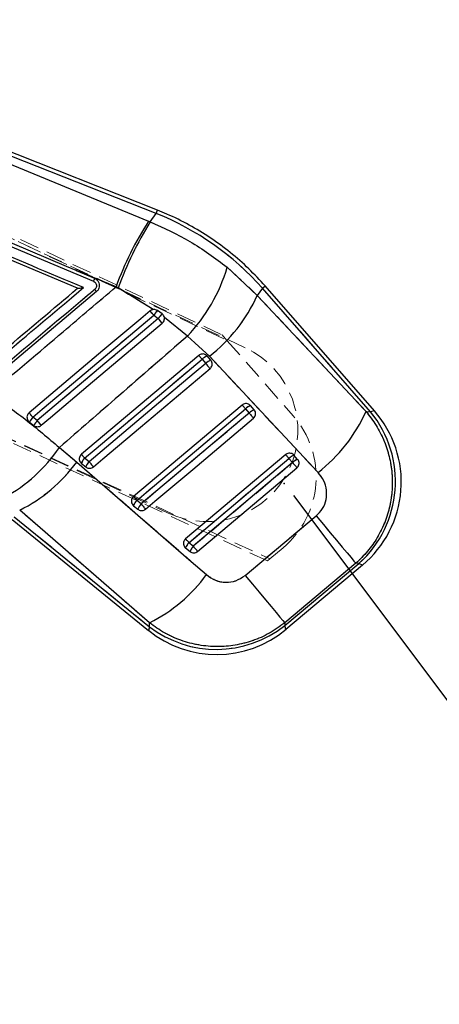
# Model space of a CAD drawing. Header units: millimetres. Extents: x 60 to 704, y 20 to 284.
# Tile 17 of 38: x 198 to 225, y 197 to 262. Entities that reach past the tile are written whole.
import ezdxf

# ---------------------------------------------------------------- set-up
doc = ezdxf.new("R2010")
doc.units = ezdxf.units.MM
doc.header["$PDSIZE"] = -1
doc.linetypes.add('HIDDEN', pattern=[1.905, 1.27, -0.635])
doc.layers.add('FORMATO', color=179, linetype='Continuous')
doc.styles.add('SLDTEXTSTYLE0', font='TXT', dxfattribs={"width": 0.75})
doc.dimstyles.new('SLDDIMSTYLE0', dxfattribs={"dimtxt": 3.5, "dimasz": 3.302, "dimexe": 0, "dimexo": 0.0625, "dimgap": 0.875, "dimtad": 1, "dimdec": 0, "dimrnd": 1e-09, "dimzin": 12, "dimdsep": 46, "dimtxsty": 'SLDTEXTSTYLE0', "dimsah": 1, "dimcen": 0.09, "dimadec": 0, "dimazin": 3, "dimtfac": 1, "dimtofl": 0, "dimtmove": 0, "dimatfit": 3, "dimfxl": 0, "dimfrac": 2, "dimtolj": 1, "dimtzin": 12, "dimarcsym": 0})

# ---------------------------------------------------------------- blocks, each defined once
blk = doc.blocks.new('_D')
at = {"layer": 'FORMATO'}
for p, q in [((215.888, 230.288), (258.569, 173.432)), ((257.968, 174.232), (129.545, 77.826)), ((87.464, 133.882), (130.145, 77.026))]:
    blk.add_line(p, q, dxfattribs=at)
for points in [[(257.968, 174.232), (255.022, 172.656), (255.632, 171.843)], [(129.545, 77.826), (132.49, 79.402), (131.88, 80.215)]]:
    blk.add_solid(points, dxfattribs=at)
at = {"layer": 'FORMATO', "insert": (196.594, 133.801), "char_height": 3.5, "attachment_point": 1, "rotation": 36.89505, "style": 'SLDTEXTSTYLE0'}
blk.add_mtext('99', dxfattribs=at)

msp = doc.modelspace()

# ---------------------------------------------------------------- linework, layer by layer
at = {"color": 7, "linetype": 'Continuous', "lineweight": 25}
for p, q in [((206.9409, 249.0644), (175.1845, 261.5935)), ((206.8562, 248.8498), (175.2478, 261.3205)), ((175.3411, 261.0867), (206.3519, 248.3431)), ((201.6771, 243.9229), (175.326, 255.04)), ((186.9137, 251.059), (202.7259, 244.384)), ((206.4646, 248.2968), (206.8562, 248.8498)), ((206.3519, 248.3431), (206.4646, 248.2968)), ((201.5924, 245.0904), (202.7932, 244.5836)), ((204.2132, 244.0227), (201.5924, 245.0904)), ((211.5308, 245.3092), (213.512, 243.4602)), ((202.9285, 243.7036), (195.7851, 237.6865)), ((201.6778, 243.9226), (201.6771, 243.9229)), ((204.3496, 243.949), (204.2132, 244.0227)), ((206.6618, 242.5275), (204.3496, 243.949)), ((213.8435, 243.9284), (213.512, 243.4602)), ((220.9692, 235.7952), (213.8435, 243.9284)), ((221.2263, 235.8528), (214.0175, 244.0808)), ((213.512, 243.4602), (220.6659, 235.8187)), ((207.2411, 242.2377), (206.931, 242.4595)), ((206.6939, 242.1527), (206.9931, 241.9403)), ((208.9106, 240.7792), (207.3926, 242.0015)), ((210.3548, 239.4522), (208.9106, 240.7792)), ((209.6602, 239.5091), (201.9351, 233.0043)), ((209.8728, 239.2565), (210.1139, 238.9814)), ((210.4453, 239.1974), (210.2043, 239.4725)), ((217.5076, 231.8102), (210.3548, 239.4522)), ((212.5195, 236.2456), (205.3652, 230.2213)), ((212.7322, 235.993), (212.9732, 235.7179)), ((213.3046, 235.9338), (213.0636, 236.2089)), ((220.6659, 235.8187), (220.9692, 235.7952)), ((199.0281, 235.2269), (198.7344, 235.4439)), ((198.5094, 235.1161), (198.8065, 234.8951)), ((200.482, 233.4489), (201.6232, 232.4947)), ((202.4369, 232.5172), (202.1478, 232.7518)), ((215.3788, 232.982), (208.7952, 227.4384)), ((209.0079, 227.1859), (215.5915, 232.7294)), ((215.5915, 232.7294), (215.8326, 232.4543)), ((216.1639, 232.6702), (215.9229, 232.9453)), ((201.9346, 232.4059), (202.2237, 232.1713)), ((215.8326, 232.4543), (209.2971, 226.9513)), ((209.5816, 226.6134), (216.117, 232.1164)), ((205.867, 229.7342), (205.5778, 229.9688)), ((206.4155, 221.9211), (197.8717, 229.3286)), ((205.3646, 229.623), (205.6538, 229.3884)), ((197.3681, 228.7079), (206.3508, 221.4198)), ((197.5138, 228.8876), (206.4175, 221.6635)), ((212.7098, 225.0337), (217.3866, 228.952)), ((208.7947, 226.84), (209.0838, 226.6054)), ((209.2971, 226.9513), (209.0079, 227.1859)), ((219.9949, 225.8357), (215.3172, 221.9185)), ((215.3186, 221.7328), (220.1989, 225.82)), ((215.3892, 221.4902), (220.4441, 225.7236)), ((220.1989, 225.82), (219.9949, 225.8357)), ((206.4175, 221.6635), (206.4155, 221.9211)), ((215.3172, 221.9185), (215.3186, 221.7328))]:
    msp.add_line(p, q, dxfattribs=at)
at = {"color": 7, "linetype": 'HIDDEN', "lineweight": 18}
for p, q in [((206.8562, 248.8498), (175.2478, 261.3205)), ((175.3411, 261.0867), (206.3519, 248.3431)), ((170.3757, 260.1556), (211.204, 240.853)), ((212.7206, 240.009), (170.4675, 259.7606)), ((170.5343, 259.8589), (211.514, 240.5)), ((186.9137, 251.059), (202.7259, 244.384)), ((165.3535, 248.7754), (214.3322, 226.1209)), ((165.386, 248.8896), (207.6389, 229.1381)), ((206.4646, 248.2968), (206.8562, 248.8498)), ((206.9409, 249.0644), (206.8562, 248.8498)), ((214.1761, 225.9903), (165.0223, 248.7076)), ((206.3519, 248.3431), (206.4646, 248.2968)), ((204.2132, 244.0227), (201.5924, 245.0904)), ((211.5308, 245.3092), (213.512, 243.4602)), ((204.3496, 243.949), (204.2132, 244.0227)), ((206.6618, 242.5275), (204.3496, 243.949)), ((213.8435, 243.9284), (213.512, 243.4602)), ((214.0175, 244.0808), (213.8435, 243.9284)), ((220.9692, 235.7952), (213.8435, 243.9284)), ((213.512, 243.4602), (220.6659, 235.8187)), ((206.6939, 242.1527), (206.9931, 241.9403)), ((208.9106, 240.7792), (207.3926, 242.0015)), ((210.3548, 239.4522), (208.9106, 240.7792)), ((211.204, 240.853), (211.514, 240.5)), ((211.514, 240.5), (215.871, 235.5389)), ((209.8728, 239.2565), (210.1139, 238.9814)), ((217.5076, 231.8102), (210.3548, 239.4522)), ((212.7322, 235.993), (212.9732, 235.7179)), ((220.6659, 235.8187), (220.9692, 235.7952)), ((220.9692, 235.7952), (221.2263, 235.8528)), ((199.0281, 235.2269), (198.7344, 235.4439)), ((200.482, 233.4489), (201.6232, 232.4947)), ((202.4369, 232.5172), (202.1478, 232.7518)), ((209.0079, 227.1859), (215.5915, 232.7294)), ((215.5915, 232.7294), (215.8326, 232.4543)), ((215.8326, 232.4543), (209.2971, 226.9513)), ((205.867, 229.7342), (205.5778, 229.9688)), ((206.4155, 221.9211), (197.8717, 229.3286)), ((197.5138, 228.8876), (206.4175, 221.6635)), ((212.7098, 225.0337), (217.3866, 228.952)), ((209.2971, 226.9513), (209.0079, 227.1859)), ((214.3322, 226.1209), (215.2028, 226.8492)), ((214.1761, 225.9903), (214.3322, 226.1209)), ((219.9949, 225.8357), (215.3172, 221.9185)), ((215.3186, 221.7328), (220.1989, 225.82)), ((220.1989, 225.82), (219.9949, 225.8357)), ((220.4441, 225.7236), (220.1989, 225.82)), ((206.3508, 221.4198), (206.4175, 221.6635)), ((206.4175, 221.6635), (206.4155, 221.9211)), ((215.3172, 221.9185), (215.3186, 221.7328)), ((215.3186, 221.7328), (215.3892, 221.4902))]:
    msp.add_line(p, q, dxfattribs=at)
at = {"color": 8, "linetype": 'Continuous', "lineweight": 25}
for p, q in [((206.8562, 248.8498), (206.9409, 249.0644)), ((213.8435, 243.9284), (214.0175, 244.0808)), ((221.2263, 235.8528), (220.9692, 235.7952)), ((220.1989, 225.82), (220.4441, 225.7236)), ((206.4175, 221.6635), (206.3508, 221.4198)), ((215.3892, 221.4902), (215.3186, 221.7328))]:
    msp.add_line(p, q, dxfattribs=at)
at = {"color": 7, "linetype": 'Continuous', "lineweight": 25, "flags": 128}
for points in [[(201.5924, 245.0904), (200.9625, 245.3563), (194.997, 247.8738), (186.98, 251.2562)], [(206.4533, 242.4374), (205.8366, 241.9178), (203.3526, 239.8252), (198.4921, 235.7305)], [(198.7344, 235.4439), (199.3552, 235.9673), (201.8387, 238.0605), (206.6939, 242.1527)], [(206.9931, 241.9403), (206.3723, 241.417), (203.8887, 239.3238), (199.0281, 235.2269)], [(199.2935, 234.911), (199.9048, 235.4261), (202.3888, 237.5188), (207.26, 241.6229)], [(202.1478, 232.7518), (202.7689, 233.2748), (205.2534, 235.3668), (209.8728, 239.2565)], [(209.6602, 239.5091), (209.6668, 239.5013), (209.6802, 239.4854), (209.7001, 239.4617), (209.7259, 239.431), (209.757, 239.3941), (209.7925, 239.3519), (209.8315, 239.3057), (209.8728, 239.2565)], [(210.1139, 238.9814), (209.4928, 238.4584), (207.0082, 236.3664), (202.4369, 232.5172)], [(202.7215, 232.1793), (203.3426, 232.7023), (205.8271, 234.7944), (210.3984, 238.6436)], [(210.1139, 238.9814), (210.1566, 238.9308), (210.1994, 238.8799), (210.2412, 238.8303), (210.2809, 238.7831), (210.3173, 238.7398), (210.3497, 238.7014), (210.3769, 238.6691), (210.3984, 238.6436)], [(205.5778, 229.9688), (206.199, 230.4918), (208.6835, 232.5839), (212.7322, 235.993)], [(212.5195, 236.2456), (212.5261, 236.2377), (212.5395, 236.2218), (212.5594, 236.1982), (212.5852, 236.1675), (212.6163, 236.1306), (212.6518, 236.0884), (212.6908, 236.0421), (212.7322, 235.993)], [(212.9732, 235.7179), (212.3521, 235.1949), (209.8676, 233.1028), (205.867, 229.7342)], [(206.1515, 229.3963), (206.7726, 229.9193), (209.2572, 232.0114), (213.2577, 235.38)], [(212.9732, 235.7179), (213.0159, 235.6672), (213.0587, 235.6163), (213.1005, 235.5667), (213.1402, 235.5196), (213.1767, 235.4762), (213.209, 235.4379), (213.2362, 235.4055), (213.2577, 235.38)], [(201.9351, 233.0043), (201.9417, 232.9965), (201.9551, 232.9806), (201.975, 232.9569), (202.0009, 232.9263), (202.032, 232.8893), (202.0675, 232.8472), (202.1064, 232.8009), (202.1478, 232.7518)], [(215.3788, 232.982), (215.3854, 232.9742), (215.3988, 232.9582), (215.4187, 232.9346), (215.4446, 232.9039), (215.4757, 232.867), (215.5112, 232.8248), (215.5501, 232.7786), (215.5915, 232.7294)], [(201.6232, 232.4947), (209.1632, 225.956), (210.1665, 225.0858)], [(202.4369, 232.5172), (202.4796, 232.4665), (202.5224, 232.4156), (202.5642, 232.366), (202.6039, 232.3189), (202.6404, 232.2755), (202.6727, 232.2372), (202.7, 232.2048), (202.7215, 232.1793)], [(215.8326, 232.4543), (215.8752, 232.4036), (215.918, 232.3528), (215.9598, 232.3031), (215.9995, 232.256), (216.036, 232.2127), (216.0683, 232.1743), (216.0956, 232.1419), (216.117, 232.1164)], [(205.3652, 230.2213), (205.3718, 230.2135), (205.3852, 230.1976), (205.4051, 230.174), (205.4309, 230.1433), (205.462, 230.1064), (205.4975, 230.0642), (205.5365, 230.0179), (205.5778, 229.9688)], [(205.867, 229.7342), (205.9097, 229.6835), (205.9525, 229.6327), (205.9943, 229.583), (206.034, 229.5359), (206.0705, 229.4926), (206.1028, 229.4542), (206.13, 229.4218), (206.1515, 229.3963)], [(217.3866, 228.952), (217.8627, 228.3834), (218.3142, 227.8441), (218.7307, 227.3466), (219.1028, 226.9021), (219.4218, 226.5209), (219.6805, 226.2117), (219.873, 225.9816), (219.9949, 225.8357)], [(208.7952, 227.4384), (208.8018, 227.4306), (208.8152, 227.4146), (208.8351, 227.391), (208.861, 227.3603), (208.8921, 227.3234), (208.9276, 227.2813), (208.9665, 227.235), (209.0079, 227.1859)], [(209.2971, 226.9513), (209.3397, 226.9006), (209.3826, 226.8498), (209.4244, 226.8001), (209.464, 226.753), (209.5005, 226.7096), (209.5328, 226.6713), (209.5601, 226.6389), (209.5816, 226.6134)], [(212.7098, 225.0337), (213.1858, 224.4652), (213.6371, 223.9262), (214.0535, 223.4288), (214.4253, 222.9845), (214.7442, 222.6035), (215.0029, 222.2944), (215.1953, 222.0643), (215.3172, 221.9185)]]:
    msp.add_lwpolyline(points, dxfattribs=at)
at = {"color": 7, "linetype": 'HIDDEN', "lineweight": 18, "flags": 128}
for points in [[(198.7344, 235.4439), (199.3552, 235.9673), (201.8387, 238.0605), (206.6939, 242.1527)], [(206.9931, 241.9403), (206.3723, 241.417), (203.8887, 239.3238), (199.0281, 235.2269)], [(202.1478, 232.7518), (202.7689, 233.2748), (205.2534, 235.3668), (209.8728, 239.2565)], [(209.6602, 239.5091), (209.6668, 239.5013), (209.6802, 239.4854), (209.7001, 239.4617), (209.7259, 239.431), (209.757, 239.3941), (209.7925, 239.3519), (209.8315, 239.3057), (209.8728, 239.2565)], [(210.1139, 238.9814), (209.4928, 238.4584), (207.0082, 236.3664), (202.4369, 232.5172)], [(210.1139, 238.9814), (210.1566, 238.9308), (210.1994, 238.8799), (210.2412, 238.8303), (210.2809, 238.7831), (210.3173, 238.7398), (210.3497, 238.7014), (210.3769, 238.6691), (210.3984, 238.6436)], [(205.5778, 229.9688), (206.199, 230.4918), (208.6835, 232.5839), (212.7322, 235.993)], [(212.5195, 236.2456), (212.5261, 236.2377), (212.5395, 236.2218), (212.5594, 236.1982), (212.5852, 236.1675), (212.6163, 236.1306), (212.6518, 236.0884), (212.6908, 236.0421), (212.7322, 235.993)], [(212.9732, 235.7179), (212.3521, 235.1949), (209.8676, 233.1028), (205.867, 229.7342)], [(212.9732, 235.7179), (213.0159, 235.6672), (213.0587, 235.6163), (213.1005, 235.5667), (213.1402, 235.5196), (213.1767, 235.4762), (213.209, 235.4379), (213.2362, 235.4055), (213.2577, 235.38)], [(201.9351, 233.0043), (201.9417, 232.9965), (201.9551, 232.9806), (201.975, 232.9569), (202.0009, 232.9263), (202.032, 232.8893), (202.0675, 232.8472), (202.1064, 232.8009), (202.1478, 232.7518)], [(215.3788, 232.982), (215.3854, 232.9742), (215.3988, 232.9582), (215.4187, 232.9346), (215.4446, 232.9039), (215.4757, 232.867), (215.5112, 232.8248), (215.5501, 232.7786), (215.5915, 232.7294)], [(201.6232, 232.4947), (209.1632, 225.956), (210.1665, 225.0858)], [(202.4369, 232.5172), (202.4796, 232.4665), (202.5224, 232.4156), (202.5642, 232.366), (202.6039, 232.3189), (202.6404, 232.2755), (202.6727, 232.2372), (202.7, 232.2048), (202.7215, 232.1793)], [(215.8326, 232.4543), (215.8752, 232.4036), (215.918, 232.3528), (215.9598, 232.3031), (215.9995, 232.256), (216.036, 232.2127), (216.0683, 232.1743), (216.0956, 232.1419), (216.117, 232.1164)], [(205.3652, 230.2213), (205.3718, 230.2135), (205.3852, 230.1976), (205.4051, 230.174), (205.4309, 230.1433), (205.462, 230.1064), (205.4975, 230.0642), (205.5365, 230.0179), (205.5778, 229.9688)], [(205.867, 229.7342), (205.9097, 229.6835), (205.9525, 229.6327), (205.9943, 229.583), (206.034, 229.5359), (206.0705, 229.4926), (206.1028, 229.4542), (206.13, 229.4218), (206.1515, 229.3963)], [(217.3866, 228.952), (217.8627, 228.3834), (218.3142, 227.8441), (218.7307, 227.3466), (219.1028, 226.9021), (219.4218, 226.5209), (219.6805, 226.2117), (219.873, 225.9816), (219.9949, 225.8357)], [(208.7952, 227.4384), (208.8018, 227.4306), (208.8152, 227.4146), (208.8351, 227.391), (208.861, 227.3603), (208.8921, 227.3234), (208.9276, 227.2813), (208.9665, 227.235), (209.0079, 227.1859)], [(209.2971, 226.9513), (209.3397, 226.9006), (209.3826, 226.8498), (209.4244, 226.8001), (209.464, 226.753), (209.5005, 226.7096), (209.5328, 226.6713), (209.5601, 226.6389), (209.5816, 226.6134)], [(212.7098, 225.0337), (213.1858, 224.4652), (213.6371, 223.9262), (214.0535, 223.4288), (214.4253, 222.9845), (214.7442, 222.6035), (215.0029, 222.2944), (215.1953, 222.0643), (215.3172, 221.9185)]]:
    msp.add_lwpolyline(points, dxfattribs=at)
at = {"color": 7, "linetype": 'Continuous', "lineweight": 25}
for centre, radius, start, end in [((224.8829, 236.4799), 22.003, 147.373333, 159.951995), ((226.8388, 235.6974), 23.9552, 148.267233, 159.851093), ((200.7994, 248.4935), 11.1938, 316.436778, 343.473098), ((203.8068, 247.8574), 10.6548, 307.919925, 335.62576), ((147.8961, 192.7076), 76.8245, 40.061701, 40.339643), ((208.9313, 240.6682), 2.6852, 138.154628, 146.435703), ((208.6958, 240.7725), 2.0647, 134.791918, 145.553608), ((108.4949, 158.8723), 128.8495, 39.958042, 40.142445), ((210.5424, 238.5911), 0.944, 110.991357, 135.178489), ((210.7835, 238.316), 0.944, 110.991319, 135.178484), ((213.4017, 235.3276), 0.944, 110.991003, 135.178385), ((213.6428, 235.0525), 0.944, 110.990989, 135.178371), ((210.9547, 240.2219), 10.6629, 307.919394, 335.60959), ((215.3485, 231.2119), 7.2525, 311.973311, 39.194947), ((215.8822, 231.1707), 7.105, 309.853565, 41.327376), ((145.5916, 190.7627), 69.4303, 40.056362, 40.366023), ((201.3411, 233.4141), 3.3039, 142.092347, 148.992682), ((201, 233.6701), 2.5124, 141.708904, 150.8172), ((114.4679, 163.9008), 110.6248, 39.933775, 40.147461), ((191.9343, 239.242), 10.3258, 298.561482, 325.873052), ((202.9146, 232.0404), 1.0459, 137.146871, 159.544872), ((216.261, 232.0641), 0.9439, 110.991199, 135.178107), ((216.5021, 231.7889), 0.9439, 110.991273, 135.178068), ((193.269, 238.5881), 10.3403, 296.431385, 323.893991), ((203.2037, 231.8058), 1.046, 137.146867, 159.544783), ((206.3447, 229.2574), 1.046, 137.146807, 159.543707), ((206.6339, 229.0228), 1.0461, 137.146798, 159.543597), ((209.7749, 226.4743), 1.0462, 137.146641, 159.542306), ((210.064, 226.2397), 1.0462, 137.146618, 159.54218), ((201.8182, 231.1752), 10.3331, 296.417656, 323.892614), ((210.8236, 227.4103), 7.2415, 232.522315, 308.369246), ((210.8273, 226.9372), 7.105, 230.841891, 310.071141)]:
    msp.add_arc(centre, radius, start, end, dxfattribs=at)
at = {"color": 7, "linetype": 'HIDDEN', "lineweight": 18}
for centre, radius, start, end in [((224.8829, 236.4799), 22.003, 147.373333, 159.951995), ((226.8388, 235.6974), 23.9552, 148.267233, 159.851093), ((200.7994, 248.4935), 11.1938, 316.436778, 343.473098), ((203.8068, 247.8574), 10.6548, 307.919925, 335.62576), ((147.8961, 192.7076), 76.8245, 40.061701, 40.339643), ((208.9313, 240.6682), 2.6852, 138.154628, 146.435703), ((208.6958, 240.7725), 2.0647, 134.791918, 145.553608), ((108.4949, 158.8723), 128.8495, 39.958042, 40.142445), ((210.1798, 234.5735), 6, 244.94578, 64.94578), ((210.5424, 238.5911), 0.944, 110.991357, 135.178489), ((210.7835, 238.316), 0.944, 110.991319, 135.178484), ((213.4017, 235.3276), 0.944, 110.991003, 135.178385), ((213.6428, 235.0525), 0.944, 110.990989, 135.178371), ((210.9547, 240.2219), 10.6629, 307.919394, 335.60959), ((215.3485, 231.2119), 7.2525, 311.973311, 39.194947), ((145.5916, 190.7627), 69.4303, 40.056362, 40.366023), ((201.3411, 233.4141), 3.3039, 142.092347, 148.992682), ((201, 233.6701), 2.5124, 141.708904, 150.8172), ((114.4679, 163.9008), 110.6248, 39.933775, 40.147461), ((211.2952, 231.5202), 6.09, 309.914372, 41.290853), ((191.9343, 239.242), 10.3258, 298.561482, 325.873052), ((202.9146, 232.0404), 1.0459, 137.146871, 159.544872), ((216.261, 232.0641), 0.9439, 110.991199, 135.178107), ((216.5021, 231.7889), 0.9439, 110.991273, 135.178068), ((193.269, 238.5881), 10.3403, 296.431385, 323.893991), ((203.2037, 231.8058), 1.046, 137.146867, 159.544783), ((206.3447, 229.2574), 1.046, 137.146807, 159.543707), ((206.6339, 229.0228), 1.0461, 137.146798, 159.543597), ((209.7749, 226.4743), 1.0462, 137.146641, 159.542306), ((210.064, 226.2397), 1.0462, 137.146618, 159.54218), ((201.8182, 231.1752), 10.3331, 296.417656, 323.892614), ((210.8236, 227.4103), 7.2415, 232.522315, 308.369246)]:
    msp.add_arc(centre, radius, start, end, dxfattribs=at)
at = {"color": 7, "linetype": 'Continuous', "lineweight": 25}
msp.add_ellipse((200.1394, 231.8907), major_axis=(15.034, -10.647), ratio=0.9895709, start_param=1.3393102, end_param=1.8074977, dxfattribs=at)
at = {"color": 7, "linetype": 'HIDDEN', "lineweight": 18}
msp.add_ellipse((200.1394, 231.8907), major_axis=(15.034, -10.647), ratio=0.9895709, start_param=1.3393102, end_param=1.8074977, dxfattribs=at)
at = {"color": 7, "linetype": 'Continuous', "lineweight": 25}
for points, knots in [([(202.0727, 243.9684), (197.5749, 245.8673), (188.631, 249.6433), (179.6862, 253.418), (175.2396, 255.2944)], [0, 0, 0, 0, 0.502896, 1, 1, 1, 1]), ([(214.0175, 244.0808), (213.6689, 244.4597), (212.9522, 245.2386), (211.7441, 246.294), (210.4314, 247.2625), (209.0363, 248.1071), (207.86, 248.6898), (207.1491, 248.9795), (206.9409, 249.0644)], [0, 0, 0, 0, 0.1767185, 0.3633428, 0.5498923, 0.7363662, 0.9227741, 1, 1, 1, 1]), ([(206.4646, 248.2968), (207.3513, 247.8962), (209.1524, 247.0824), (210.7299, 245.9063), (211.5308, 245.3092)], [0, 0, 0, 0, 0.4922788, 1, 1, 1, 1]), ([(202.7932, 244.5836), (202.7937, 244.5806), (202.7948, 244.5743), (202.7862, 244.5419), (202.7715, 244.4988), (202.7514, 244.4453), (202.7358, 244.4077), (202.7259, 244.384)], [0, 0, 0, 0, 0.1889576, 0.4028079, 0.6180399, 0.7591405, 1, 1, 1, 1]), ([(202.7259, 244.384), (202.7282, 244.383), (202.7634, 244.3681), (202.8265, 244.3263), (202.8923, 244.2395), (202.9258, 244.1356), (202.9227, 244.0269), (202.8853, 243.9234), (202.8351, 243.8716), (202.81, 243.8458)], [0, 0, 0, 0, 0.0114454, 0.1767961, 0.3419338, 0.5066691, 0.6709857, 0.8358276, 1, 1, 1, 1]), ([(202.7932, 244.5836), (202.8485, 244.5544), (202.9206, 244.5163), (202.9749, 244.4566), (202.9876, 244.4426)], [0, 0, 0, 0, 0.7657233, 1, 1, 1, 1]), ([(202.9876, 244.4426), (203.0073, 244.4169), (203.0627, 244.3447), (203.1143, 244.2004), (203.1177, 244.0218), (203.061, 243.8521), (202.9836, 243.7515), (202.9341, 243.7085), (202.9287, 243.7038)], [0, 0, 0, 0, 0.1181498, 0.3327015, 0.546982, 0.7606723, 0.9737095, 1, 1, 1, 1]), ([(195.4382, 238.6676), (195.4955, 238.7159), (195.9669, 239.1129), (198.0465, 240.8647), (200.0688, 242.5682), (201.6771, 243.9229)], [0, 0, 0, 0, 0.0275739, 0.2266558, 1, 1, 1, 1]), ([(195.4824, 238.4158), (195.5859, 238.503), (196.1034, 238.939), (198.3001, 240.7899), (200.3934, 242.5535), (202.0727, 243.9684)], [0, 0, 0, 0, 0.0471123, 0.2355616, 1, 1, 1, 1]), ([(202.81, 243.8458), (202.7065, 243.7586), (202.189, 243.3226), (200.0156, 241.4914), (197.7387, 239.573), (195.8758, 238.0034), (195.6687, 237.829)], [0, 0, 0, 0, 0.04347752, 0.21738762, 0.913028, 1, 1, 1, 1]), ([(195.93, 236.9991), (197.5311, 238.3557), (200.2931, 240.6959), (203.0531, 243.0382), (204.2132, 244.0227)], [0, 0, 0, 0, 0.5797188, 1, 1, 1, 1]), ([(201.6778, 243.9226), (201.681, 243.9221), (201.6881, 243.921), (201.7246, 243.9231), (201.8005, 243.9307), (201.9216, 243.9461), (202.0205, 243.9604), (202.0717, 243.9682), (202.0727, 243.9684)], [0, 0, 0, 0, 0.08447341, 0.19149013, 0.36071927, 0.66705826, 0.99348856, 1, 1, 1, 1]), ([(206.6618, 242.5275), (206.6275, 242.5211), (206.5514, 242.507), (206.4881, 242.4621), (206.4533, 242.4374)], [0, 0, 0, 0, 0.4504804, 1, 1, 1, 1]), ([(206.931, 242.4595), (206.8952, 242.4799), (206.8209, 242.5222), (206.7241, 242.5332), (206.6711, 242.5283), (206.6618, 242.5275)], [0, 0, 0, 0, 0.43497428, 0.9007411, 1, 1, 1, 1]), ([(207.3926, 242.0015), (207.3797, 242.0435), (207.3538, 242.1274), (207.2887, 242.2014), (207.2476, 242.2328), (207.2411, 242.2377)], [0, 0, 0, 0, 0.4572711, 0.9144482, 1, 1, 1, 1]), ([(207.26, 241.6229), (207.2895, 241.6528), (207.3502, 241.7144), (207.3981, 241.8385), (207.4039, 241.9383), (207.3944, 241.9915), (207.3926, 242.0015)], [0, 0, 0, 0, 0.2976338, 0.6126143, 0.9272871, 1, 1, 1, 1]), ([(208.9106, 240.7792), (207.406, 239.4716), (204.5955, 237.0292), (201.7869, 234.5847), (200.482, 233.4489)], [0, 0, 0, 0, 0.5353792, 1, 1, 1, 1]), ([(210.2043, 239.4725), (210.1783, 239.4975), (210.1212, 239.5527), (210.0041, 239.5998), (209.8719, 239.6074), (209.7514, 239.5749), (209.6879, 239.5291), (209.6602, 239.5091)], [0, 0, 0, 0, 0.1801781, 0.3974953, 0.6148127, 0.8321301, 1, 1, 1, 1]), ([(210.3984, 238.6436), (210.3989, 238.644), (210.4329, 238.6728), (210.4912, 238.7419), (210.5393, 238.8668), (210.5431, 238.9995), (210.5082, 239.1143), (210.4637, 239.1731), (210.4453, 239.1974)], [0, 0, 0, 0, 0.0030826, 0.2151738, 0.4272647, 0.6393554, 0.8514461, 1, 1, 1, 1]), ([(195.93, 236.9991), (196.7096, 236.4449), (198.2865, 235.3239), (199.7447, 234.0786), (200.482, 233.4489)], [0, 0, 0, 0, 0.494386, 1, 1, 1, 1]), ([(213.0636, 236.2089), (213.0377, 236.2339), (212.9805, 236.2892), (212.8634, 236.3362), (212.7312, 236.3438), (212.6107, 236.3113), (212.5472, 236.2655), (212.5195, 236.2456)], [0, 0, 0, 0, 0.1801895, 0.3975052, 0.6148211, 0.832137, 1, 1, 1, 1]), ([(213.2577, 235.38), (213.2887, 235.4117), (213.3508, 235.4751), (213.3979, 235.6018), (213.4027, 235.7339), (213.3682, 235.8497), (213.3233, 235.909), (213.3046, 235.9338)], [0, 0, 0, 0, 0.2120934, 0.4241903, 0.6362871, 0.8483839, 1, 1, 1, 1]), ([(220.6659, 235.8187), (220.8967, 235.5223), (221.3584, 234.9296), (221.8641, 233.9242), (222.2137, 232.8659), (222.3955, 231.7756), (222.406, 230.6743), (222.2498, 229.58), (221.9212, 228.5167), (221.4282, 227.5163), (220.7918, 226.6014), (220.2605, 226.0909), (219.9949, 225.8357)], [0, 0, 0, 0, 0.1014339, 0.2028651, 0.3022119, 0.4015561, 0.5000796, 0.5986013, 0.6992984, 0.7999953, 0.8999969, 1, 1, 1, 1]), ([(198.4921, 235.7305), (198.4653, 235.7037), (198.407, 235.6456), (198.3568, 235.5266), (198.346, 235.3928), (198.381, 235.2634), (198.4429, 235.1707), (198.4931, 235.1295), (198.5094, 235.1161)], [0, 0, 0, 0, 0.160469, 0.3483268, 0.5360185, 0.7232822, 0.9100942, 1, 1, 1, 1]), ([(198.8065, 234.8951), (198.8429, 234.8731), (198.9169, 234.8282), (199.0493, 234.8112), (199.1804, 234.8362), (199.2588, 234.8819), (199.293, 234.9106), (199.2935, 234.911)], [0, 0, 0, 0, 0.242013, 0.4928319, 0.7442087, 0.9961983, 1, 1, 1, 1]), ([(201.9351, 233.0043), (201.905, 232.9737), (201.8438, 232.9116), (201.7959, 232.7869), (201.7892, 232.6543), (201.8276, 232.5277), (201.8859, 232.4476), (201.9266, 232.4127), (201.9346, 232.4059)], [0, 0, 0, 0, 0.1858245, 0.3777929, 0.5697612, 0.7617294, 0.9536976, 1, 1, 1, 1]), ([(215.9229, 232.9453), (215.897, 232.9704), (215.8398, 233.0256), (215.7227, 233.0726), (215.5905, 233.0803), (215.47, 233.0477), (215.4065, 233.0019), (215.3788, 232.982)], [0, 0, 0, 0, 0.1802062, 0.3975196, 0.6148333, 0.832147, 1, 1, 1, 1]), ([(216.117, 232.1164), (216.1465, 232.1463), (216.2072, 232.2077), (216.2558, 232.3314), (216.2629, 232.4634), (216.2298, 232.5821), (216.1839, 232.6435), (216.1639, 232.6702)], [0, 0, 0, 0, 0.2010784, 0.4131642, 0.6252496, 0.837335, 1, 1, 1, 1]), ([(202.2237, 232.1713), (202.25, 232.153), (202.312, 232.11), (202.4305, 232.0802), (202.563, 232.0904), (202.6611, 232.1322), (202.7086, 232.1693), (202.7215, 232.1793)], [0, 0, 0, 0, 0.1794606, 0.4229273, 0.6663942, 0.9098612, 1, 1, 1, 1]), ([(217.3866, 228.952), (217.5373, 229.1043), (217.8387, 229.409), (218.0679, 230.0184), (218.0925, 230.6571), (217.9151, 231.2908), (217.6454, 231.6346), (217.5076, 231.8102)], [0, 0, 0, 0, 0.197326, 0.3948326, 0.589882, 0.7904984, 1, 1, 1, 1]), ([(205.3652, 230.2213), (205.3351, 230.1908), (205.2739, 230.1286), (205.226, 230.0039), (205.2193, 229.8714), (205.2577, 229.7447), (205.3159, 229.6646), (205.3567, 229.6297), (205.3646, 229.623)], [0, 0, 0, 0, 0.1858174, 0.3777872, 0.5697567, 0.761726, 0.9536954, 1, 1, 1, 1]), ([(205.6538, 229.3884), (205.68, 229.3701), (205.742, 229.3271), (205.8604, 229.2973), (205.9929, 229.3074), (206.0911, 229.3492), (206.1386, 229.3863), (206.1515, 229.3963)], [0, 0, 0, 0, 0.1791965, 0.4226606, 0.6661251, 0.9095897, 1, 1, 1, 1]), ([(208.7952, 227.4384), (208.7652, 227.4078), (208.704, 227.3457), (208.6561, 227.2212), (208.6493, 227.0886), (208.6876, 226.9619), (208.7459, 226.8817), (208.7867, 226.8468), (208.7947, 226.84)], [0, 0, 0, 0, 0.1855065, 0.3774775, 0.5694482, 0.7614185, 0.9533889, 1, 1, 1, 1]), ([(209.0838, 226.6054), (209.0879, 226.6022), (209.1258, 226.5722), (209.2098, 226.5299), (209.3412, 226.5131), (209.4732, 226.5384), (209.5456, 226.5885), (209.5816, 226.6134)], [0, 0, 0, 0, 0.0290844, 0.272689, 0.5162943, 0.7599003, 1, 1, 1, 1]), ([(210.1665, 225.0858), (210.3563, 224.95), (210.7365, 224.6781), (211.4284, 224.5477), (212.1301, 224.6428), (212.5134, 224.9013), (212.7098, 225.0337)], [0, 0, 0, 0, 0.2534144, 0.5073706, 0.7476449, 1, 1, 1, 1]), ([(215.3172, 221.9185), (214.9863, 221.6783), (214.3245, 221.1978), (213.2097, 220.7131), (212.054, 220.4196), (210.866, 220.3199), (209.6608, 220.4247), (208.4861, 220.7339), (207.3818, 221.224), (206.7376, 221.6887), (206.4155, 221.9211)], [0, 0, 0, 0, 0.1277827, 0.2555638, 0.3773006, 0.4990385, 0.6258611, 0.7526873, 0.8763418, 1, 1, 1, 1])]:
    msp.add_open_spline(points, degree=3, knots=knots, dxfattribs=at)
at = {"color": 7, "linetype": 'HIDDEN', "lineweight": 18}
for points, knots in [([(202.0727, 243.9684), (197.5749, 245.8673), (188.631, 249.6433), (179.6862, 253.418), (175.2396, 255.2944)], [0, 0, 0, 0, 0.50289603, 1, 1, 1, 1]), ([(206.4646, 248.2968), (207.3513, 247.8962), (209.1524, 247.0824), (210.7299, 245.9063), (211.5308, 245.3092)], [0, 0, 0, 0, 0.4922788, 1, 1, 1, 1]), ([(202.7932, 244.5836), (202.7937, 244.5806), (202.7948, 244.5743), (202.7862, 244.5419), (202.7715, 244.4988), (202.7514, 244.4453), (202.7358, 244.4077), (202.7259, 244.384)], [0, 0, 0, 0, 0.18895763, 0.40280785, 0.61803987, 0.75914053, 1, 1, 1, 1]), ([(202.7259, 244.384), (202.7282, 244.383), (202.7634, 244.3681), (202.8265, 244.3263), (202.8923, 244.2395), (202.9258, 244.1356), (202.9227, 244.0269), (202.8853, 243.9234), (202.8351, 243.8716), (202.81, 243.8458)], [0, 0, 0, 0, 0.0114454, 0.1767961, 0.3419338, 0.5066691, 0.6709857, 0.8358276, 1, 1, 1, 1]), ([(195.4824, 238.4158), (195.5859, 238.503), (196.1034, 238.939), (198.3001, 240.7899), (200.3934, 242.5535), (202.0727, 243.9684)], [0, 0, 0, 0, 0.0471123, 0.2355616, 1, 1, 1, 1]), ([(202.81, 243.8458), (202.7065, 243.7586), (202.189, 243.3226), (200.0156, 241.4914), (197.7387, 239.573), (195.8758, 238.0034), (195.6687, 237.829)], [0, 0, 0, 0, 0.04347752, 0.21738762, 0.913028, 1, 1, 1, 1]), ([(195.93, 236.9991), (197.5311, 238.3557), (200.2931, 240.6959), (203.0531, 243.0382), (204.2132, 244.0227)], [0, 0, 0, 0, 0.5797188, 1, 1, 1, 1]), ([(208.9106, 240.7792), (207.406, 239.4716), (204.5955, 237.0292), (201.7869, 234.5847), (200.482, 233.4489)], [0, 0, 0, 0, 0.5353792, 1, 1, 1, 1]), ([(195.93, 236.9991), (196.7096, 236.4449), (198.2865, 235.3239), (199.7447, 234.0786), (200.482, 233.4489)], [0, 0, 0, 0, 0.494386, 1, 1, 1, 1]), ([(220.6659, 235.8187), (220.8967, 235.5223), (221.3584, 234.9296), (221.8641, 233.9242), (222.2137, 232.8659), (222.3955, 231.7756), (222.406, 230.6743), (222.2498, 229.58), (221.9212, 228.5167), (221.4282, 227.5163), (220.7918, 226.6014), (220.2605, 226.0909), (219.9949, 225.8357)], [0, 0, 0, 0, 0.1014339, 0.2028651, 0.3022119, 0.4015561, 0.5000796, 0.5986013, 0.6992984, 0.7999953, 0.8999969, 1, 1, 1, 1]), ([(217.3866, 228.952), (217.5373, 229.1043), (217.8387, 229.409), (218.0679, 230.0184), (218.0925, 230.6571), (217.9151, 231.2908), (217.6454, 231.6346), (217.5076, 231.8102)], [0, 0, 0, 0, 0.197326, 0.3948326, 0.589882, 0.7904984, 1, 1, 1, 1]), ([(210.1665, 225.0858), (210.3563, 224.95), (210.7365, 224.6781), (211.4284, 224.5477), (212.1301, 224.6428), (212.5134, 224.9013), (212.7098, 225.0337)], [0, 0, 0, 0, 0.2534144, 0.5073706, 0.7476449, 1, 1, 1, 1]), ([(215.3172, 221.9185), (214.9863, 221.6783), (214.3245, 221.1978), (213.2097, 220.7131), (212.054, 220.4196), (210.866, 220.3199), (209.6608, 220.4247), (208.4861, 220.7339), (207.3818, 221.224), (206.7376, 221.6887), (206.4155, 221.9211)], [0, 0, 0, 0, 0.1277827, 0.2555638, 0.3773006, 0.4990385, 0.6258611, 0.7526873, 0.8763418, 1, 1, 1, 1])]:
    msp.add_open_spline(points, degree=3, knots=knots, dxfattribs=at)
msp.add_open_spline([(202.9289, 243.704), (202.9273, 243.7061), (202.9239, 243.7104), (202.897, 243.7426), (202.8579, 243.789), (202.8259, 243.8267), (202.8099, 243.8456)], degree=3, dxfattribs=at)
at = {"color": 7, "linetype": 'Continuous', "lineweight": 25}
msp.add_open_spline([(202.9287, 243.7038), (202.927, 243.7059), (202.9237, 243.7102), (202.8968, 243.7425), (202.858, 243.789), (202.8261, 243.8269), (202.8102, 243.8459)], degree=3, dxfattribs=at)
at = {"layer": 'FORMATO'}
msp.add_point((215.2877, 231.0873), dxfattribs=at)

# ---------------------------------------------------------------- dimensions: what is measured, and where the dimension line sits
dim = msp.add_linear_dim(base=(129.5445, 77.8262), p1=(215.2877, 231.0873), p2=(86.8641, 134.6814), angle=36.895047, dimstyle='SLDDIMSTYLE0', dxfattribs=at)
dim.commit()
dim.dimension.update_dxf_attribs({"geometry": '_D', "text_midpoint": (201.3712, 131.7454), "dimtype": 160})

doc.saveas('drawing.dxf')
